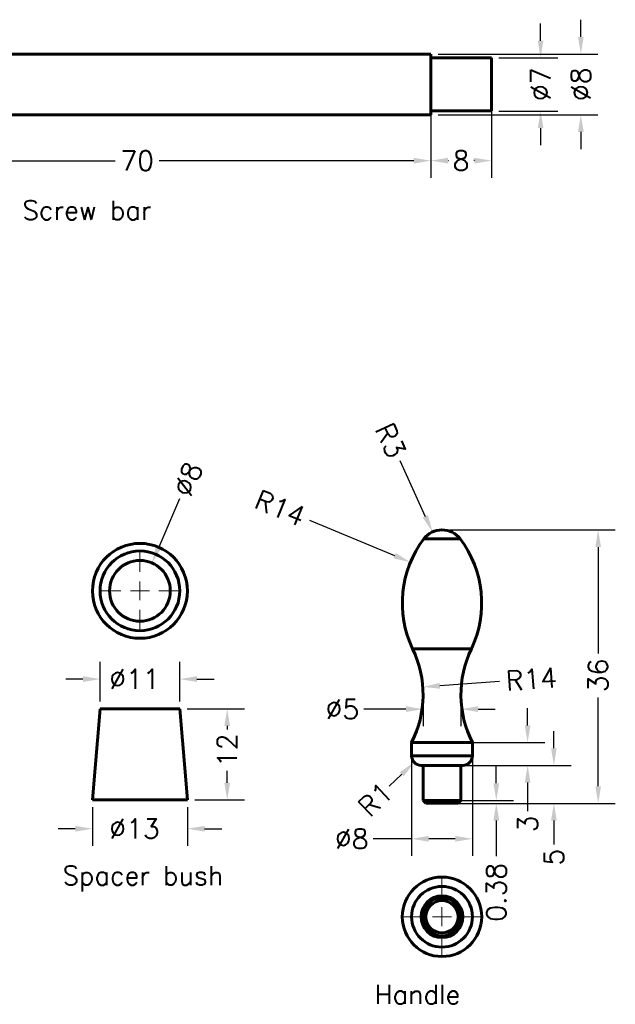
# Model space of a CAD drawing. Header units: inches. Extents: x 70 to 240, y 34 to 196.
# Tile 2 of 2: x 161 to 240, y 57 to 187. Entities that reach past the tile are written whole.
import ezdxf

# ---------------------------------------------------------------- set-up
doc = ezdxf.new("R2010")
doc.units = ezdxf.units.IN
doc.header["$LTSCALE"] = 0.75
doc.linetypes.add('CENTER', pattern=[2, 1.25, -0.25, 0.25, -0.25])
doc.linetypes.add('CENTERX2', pattern=[20.32, 12.7, -2.54, 2.54, -2.54])
for name, color, linetype, lineweight in [('CEN', 7, 'CENTER', 15), ('DIM', 7, 'Continuous', 15), ('OBJ', 7, 'Continuous', 60)]:
    doc.layers.add(name, color=color, linetype=linetype, lineweight=lineweight)
doc.styles.add('ROMANS', font='romans.shx')
doc.styles.get("Standard").update_dxf_attribs({"font": 'romans.shx'})
doc.dimstyles.new('ALIGNED', dxfattribs={"dimscale": 0, "dimtxt": 0.08, "dimasz": 0.07, "dimexe": 0.07, "dimexo": 0.03, "dimgap": 0.025, "dimtad": 0, "dimdec": 0, "dimzin": 0, "dimdsep": 46, "dimtxsty": 'ROMANS', "dimcen": 0, "dimadec": 0, "dimazin": 0, "dimtfac": 1, "dimtdec": 0, "dimtofl": 0, "dimtmove": 0, "dimatfit": 3, "dimfxl": 0, "dimtolj": 1, "dimtzin": 0, "dimarcsym": 0})
doc.dimstyles.new('DIM2', dxfattribs={"dimscale": 0, "dimtxt": 0.08, "dimasz": 0.07, "dimexe": 0.07, "dimexo": 0.03, "dimgap": 0.025, "dimtad": 0, "dimtih": 1, "dimtoh": 1, "dimdec": 0, "dimzin": 0, "dimdsep": 46, "dimtxsty": 'ROMANS', "dimcen": 0, "dimadec": 0, "dimazin": 0, "dimtfac": 1, "dimtdec": 0, "dimtofl": 0, "dimtmove": 0, "dimatfit": 3, "dimfxl": 0, "dimtolj": 1, "dimtzin": 0, "dimarcsym": 0})

# ---------------------------------------------------------------- blocks, each defined once
blk = doc.blocks.new('SW_CENTERMARK4')
at = {"color": 7, "linetype": 'CENTERX2'}
for p, q in [((144.47, 69.08), (144.47, 71.83)), ((141.97, 66.58), (139.22, 66.58)), ((146.97, 66.58), (149.72, 66.58)), ((144.47, 64.08), (144.47, 61.33))]:
    blk.add_line(p, q, dxfattribs=at)
at = {"color": 7, "linetype": 'Continuous'}
for q in [(144.47, 67.83), (143.22, 66.58), (144.47, 65.33), (145.72, 66.58)]:
    blk.add_line((144.47, 66.58), q, dxfattribs=at)
blk = doc.blocks.new('SW_CENTERMARK2')
at = {"color": 7, "linetype": 'CENTERX2'}
for p, q in [((104.69, 111.99), (104.69, 114.74)), ((102.19, 109.49), (99.44, 109.49)), ((107.19, 109.49), (109.94, 109.49)), ((104.69, 106.99), (104.69, 104.24))]:
    blk.add_line(p, q, dxfattribs=at)
at = {"color": 7, "linetype": 'Continuous'}
for q in [(104.69, 110.74), (103.44, 109.49), (104.69, 108.24), (105.94, 109.49)]:
    blk.add_line((104.69, 109.49), q, dxfattribs=at)
blk = doc.blocks.new('*D78')
at = {"layer": 'DEFPOINTS', "color": 0}
for p in [(216.92, 84.06), (216.92, 83.68), (224.07, 83.68)]:
    blk.add_point(p, dxfattribs=at)
at = {"layer": 'DIM', "color": 0, "lineweight": -2}
for p, q in [((224.07, 86.32), (224.07, 88.58)), ((217.89, 84.06), (226.33, 84.06)), ((217.89, 83.68), (226.33, 83.68)), ((224.07, 81.42), (224.07, 76.71))]:
    blk.add_line(p, q, dxfattribs=at)
at = {"layer": 'DIM', "color": 0}
for points in [[(223.69, 86.32), (224.45, 86.32), (224.07, 84.06)], [(223.69, 81.42), (224.45, 81.42), (224.07, 83.68)]]:
    blk.add_solid(points, dxfattribs=at)
at = {"layer": 'DIM', "color": 0, "insert": (224.07, 71.97), "char_height": 2.582, "attachment_point": 5, "rotation": 90, "style": 'ROMANS'}
blk.add_mtext('\\A1;0.38', dxfattribs=at)
blk = doc.blocks.new('*D79')
at = {"layer": 'DEFPOINTS', "color": 0}
for p in [(212.92, 91.68), (220.92, 91.68), (212.92, 79.01)]:
    blk.add_point(p, dxfattribs=at)
at = {"layer": 'DIM', "color": 0, "lineweight": -2}
for p, q in [((212.92, 90.72), (212.92, 76.75)), ((220.92, 90.72), (220.92, 76.75)), ((212.92, 79.01), (207.87, 79.01)), ((218.66, 79.01), (215.18, 79.01))]:
    blk.add_line(p, q, dxfattribs=at)
at = {"layer": 'DIM', "color": 0}
for points in [[(215.18, 79.39), (215.18, 78.63), (212.92, 79.01)], [(218.66, 79.39), (218.66, 78.63), (220.92, 79.01)]]:
    blk.add_solid(points, dxfattribs=at)
at = {"layer": 'DIM', "color": 0, "insert": (205.04, 79.01), "char_height": 2.582, "attachment_point": 5, "style": 'ROMANS'}
blk.add_mtext('\\A1;%%c8', dxfattribs=at)
blk = doc.blocks.new('*D80')
at = {"layer": 'DEFPOINTS', "color": 0}
for p in [(214.42, 100.49), (219.42, 100.49), (214.42, 96.08)]:
    blk.add_point(p, dxfattribs=at)
at = {"layer": 'DIM', "color": 0, "lineweight": -2}
for p, q in [((214.42, 99.52), (214.42, 93.82)), ((219.42, 99.52), (219.42, 93.82)), ((212.16, 96.08), (206.64, 96.08)), ((221.68, 96.08), (223.94, 96.08))]:
    blk.add_line(p, q, dxfattribs=at)
at = {"layer": 'DIM', "color": 0}
for points in [[(212.16, 96.46), (212.16, 95.71), (214.42, 96.08)], [(221.68, 96.46), (221.68, 95.71), (219.42, 96.08)]]:
    blk.add_solid(points, dxfattribs=at)
at = {"layer": 'DIM', "color": 0, "insert": (203.81, 96.08), "char_height": 2.582, "attachment_point": 5, "style": 'ROMANS'}
blk.add_mtext('\\A1;%%c5', dxfattribs=at)
blk = doc.blocks.new('*D81')
at = {"layer": 'DEFPOINTS', "color": 0}
for p in [(214.17, 89.93), (213.26, 89.07)]:
    blk.add_point(p, dxfattribs=at)
at = {"layer": 'DIM', "color": 0, "lineweight": -2}
blk.add_line((209.98, 85.96), (211.62, 87.52), dxfattribs=at)
at = {"layer": 'DIM', "color": 0}
blk.add_solid([(211.36, 87.79), (211.88, 87.25), (213.26, 89.07)], dxfattribs=at)
at = {"layer": 'DIM', "color": 0, "insert": (208.15, 84.22), "char_height": 2.582, "attachment_point": 5, "rotation": 43.4991, "style": 'ROMANS'}
blk.add_mtext('\\A1;R1', dxfattribs=at)
blk = doc.blocks.new('*D82')
at = {"layer": 'DEFPOINTS', "color": 0}
for p in [(214.42, 88.68), (231.65, 88.68), (214.42, 83.68)]:
    blk.add_point(p, dxfattribs=at)
at = {"layer": 'DIM', "color": 0, "lineweight": -2}
for p, q in [((231.65, 90.94), (231.65, 93.2)), ((215.39, 88.68), (233.91, 88.68)), ((215.39, 83.68), (233.91, 83.68)), ((231.65, 81.42), (231.65, 78.27))]:
    blk.add_line(p, q, dxfattribs=at)
at = {"layer": 'DIM', "color": 0}
for points in [[(231.28, 90.94), (232.03, 90.94), (231.65, 88.68)], [(231.28, 81.42), (232.03, 81.42), (231.65, 83.68)]]:
    blk.add_solid(points, dxfattribs=at)
at = {"layer": 'DIM', "color": 0, "insert": (231.65, 76.6), "char_height": 2.582, "attachment_point": 5, "rotation": 90, "style": 'ROMANS'}
blk.add_mtext('\\A1;5', dxfattribs=at)
blk = doc.blocks.new('*D83')
at = {"layer": 'DEFPOINTS', "color": 0}
for p in [(216.92, 119.68), (214.42, 83.68), (237.48, 83.68)]:
    blk.add_point(p, dxfattribs=at)
at = {"layer": 'DIM', "color": 0, "lineweight": -2}
for p, q in [((217.89, 119.68), (239.74, 119.68)), ((237.48, 117.42), (237.48, 103.42)), ((237.48, 85.94), (237.48, 97.62)), ((215.39, 83.68), (239.74, 83.68))]:
    blk.add_line(p, q, dxfattribs=at)
at = {"layer": 'DIM', "color": 0}
for points in [[(237.11, 117.42), (237.86, 117.42), (237.48, 119.68)], [(237.11, 85.94), (237.86, 85.94), (237.48, 83.68)]]:
    blk.add_solid(points, dxfattribs=at)
at = {"layer": 'DIM', "color": 0, "insert": (237.48, 100.52), "char_height": 2.582, "attachment_point": 5, "rotation": 90, "style": 'ROMANS'}
blk.add_mtext('\\A1;36', dxfattribs=at)
blk = doc.blocks.new('*D84')
at = {"layer": 'DEFPOINTS', "color": 0}
for p in [(214.38, 99), (200.42, 97.99)]:
    blk.add_point(p, dxfattribs=at)
at = {"layer": 'DIM', "color": 0, "lineweight": -2}
blk.add_line((224.51, 99.73), (216.63, 99.16), dxfattribs=at)
at = {"layer": 'DIM', "color": 0}
blk.add_solid([(216.61, 99.53), (216.66, 98.78), (214.38, 99)], dxfattribs=at)
at = {"layer": 'DIM', "color": 0, "insert": (228.69, 100.03), "char_height": 2.582, "attachment_point": 5, "rotation": 4.1279, "style": 'ROMANS'}
blk.add_mtext('\\A1;R14', dxfattribs=at)
blk = doc.blocks.new('*D85')
at = {"layer": 'DEFPOINTS', "color": 0}
for p in [(212.92, 91.68), (228.19, 91.68), (214.42, 88.68)]:
    blk.add_point(p, dxfattribs=at)
at = {"layer": 'DIM', "color": 0, "lineweight": -2}
for p, q in [((228.19, 93.94), (228.19, 96.2)), ((213.89, 91.68), (230.45, 91.68)), ((215.39, 88.68), (230.45, 88.68)), ((228.19, 86.42), (228.19, 82.63))]:
    blk.add_line(p, q, dxfattribs=at)
at = {"layer": 'DIM', "color": 0}
for points in [[(227.82, 93.94), (228.57, 93.94), (228.19, 91.68)], [(227.82, 86.42), (228.57, 86.42), (228.19, 88.68)]]:
    blk.add_solid(points, dxfattribs=at)
at = {"layer": 'DIM', "color": 0, "insert": (228.19, 80.97), "char_height": 2.582, "attachment_point": 5, "rotation": 90, "style": 'ROMANS'}
blk.add_mtext('\\A1;3', dxfattribs=at)
blk = doc.blocks.new('*D86')
at = {"layer": 'DEFPOINTS', "color": 0}
for p in [(212.76, 115.42), (225.69, 110.05)]:
    blk.add_point(p, dxfattribs=at)
at = {"layer": 'DIM', "color": 0, "lineweight": -2}
blk.add_line((199.46, 120.95), (210.68, 116.29), dxfattribs=at)
at = {"layer": 'DIM', "color": 0}
blk.add_solid([(210.82, 116.64), (210.53, 115.94), (212.76, 115.42)], dxfattribs=at)
at = {"layer": 'DIM', "color": 0, "insert": (195.59, 122.56), "char_height": 2.582, "attachment_point": 5, "rotation": 337.4222, "style": 'ROMANS'}
blk.add_mtext('\\A1;R14', dxfattribs=at)
blk = doc.blocks.new('*D87')
at = {"layer": 'DEFPOINTS', "color": 0}
for p in [(215.67, 119.41), (216.92, 116.68)]:
    blk.add_point(p, dxfattribs=at)
at = {"layer": 'DIM', "color": 0, "lineweight": -2}
blk.add_line((211.36, 128.81), (214.72, 121.46), dxfattribs=at)
at = {"layer": 'DIM', "color": 0}
blk.add_solid([(215.07, 121.62), (214.38, 121.31), (215.67, 119.41)], dxfattribs=at)
at = {"layer": 'DIM', "color": 0, "insert": (210.15, 131.44), "char_height": 2.582, "attachment_point": 5, "rotation": 294.6458, "style": 'ROMANS'}
blk.add_mtext('\\A1;R3', dxfattribs=at)
blk = doc.blocks.new('*D98')
at = {"layer": 'DEFPOINTS', "color": 0}
for p in [(215.45, 182.33), (235.2, 182.33), (215.45, 174.33)]:
    blk.add_point(p, dxfattribs=at)
at = {"layer": 'DIM', "color": 0, "lineweight": -2}
for p, q in [((235.2, 184.59), (235.2, 186.85)), ((216.41, 182.33), (237.46, 182.33)), ((216.41, 174.33), (237.46, 174.33)), ((235.2, 172.08), (235.2, 169.82))]:
    blk.add_line(p, q, dxfattribs=at)
at = {"layer": 'DIM', "color": 0}
for points in [[(234.83, 184.59), (235.58, 184.59), (235.2, 182.33)], [(234.83, 172.08), (235.58, 172.08), (235.2, 174.33)]]:
    blk.add_solid(points, dxfattribs=at)
at = {"layer": 'DIM', "color": 0, "insert": (235.2, 178.36), "char_height": 2.582, "attachment_point": 5, "rotation": 90, "style": 'ROMANS'}
blk.add_mtext('\\A1;%%c8', dxfattribs=at)
blk = doc.blocks.new('*D99')
at = {"layer": 'DEFPOINTS', "color": 0}
for p in [(223.45, 181.83), (229.9, 181.83), (223.45, 174.83)]:
    blk.add_point(p, dxfattribs=at)
at = {"layer": 'DIM', "color": 0, "lineweight": -2}
for p, q in [((229.9, 184.09), (229.9, 186.35)), ((224.41, 181.83), (232.16, 181.83)), ((224.41, 174.83), (232.16, 174.83)), ((229.9, 172.58), (229.9, 170.32))]:
    blk.add_line(p, q, dxfattribs=at)
at = {"layer": 'DIM', "color": 0}
for points in [[(229.53, 184.09), (230.28, 184.09), (229.9, 181.83)], [(229.53, 172.58), (230.28, 172.58), (229.9, 174.83)]]:
    blk.add_solid(points, dxfattribs=at)
at = {"layer": 'DIM', "color": 0, "insert": (229.9, 178.36), "char_height": 2.582, "attachment_point": 5, "rotation": 90, "style": 'ROMANS'}
blk.add_mtext('\\A1;%%c7', dxfattribs=at)
blk = doc.blocks.new('*D101')
at = {"layer": 'DEFPOINTS', "color": 0}
for p in [(215.45, 181.83), (223.45, 181.83), (223.45, 168.3)]:
    blk.add_point(p, dxfattribs=at)
at = {"layer": 'DIM', "color": 0, "lineweight": -2}
for p, q in [((215.45, 180.87), (215.45, 166.04)), ((223.45, 180.87), (223.45, 166.04)), ((217.71, 168.3), (217.77, 168.3)), ((221.19, 168.3), (221.1, 168.3))]:
    blk.add_line(p, q, dxfattribs=at)
at = {"layer": 'DIM', "color": 0}
for points in [[(217.71, 168.67), (217.71, 167.92), (215.45, 168.3)], [(221.19, 168.67), (221.19, 167.92), (223.45, 168.3)]]:
    blk.add_solid(points, dxfattribs=at)
at = {"layer": 'DIM', "color": 0, "insert": (219.43, 168.3), "char_height": 2.582, "attachment_point": 5, "style": 'ROMANS'}
blk.add_mtext('\\A1;8', dxfattribs=at)
blk = doc.blocks.new('*D102')
at = {"layer": 'DEFPOINTS', "color": 0}
for p in [(145.45, 182.41), (215.45, 182.33), (215.45, 168.29)]:
    blk.add_point(p, dxfattribs=at)
at = {"layer": 'DIM', "color": 0, "lineweight": -2}
for p, q in [((145.45, 181.44), (145.45, 166.03)), ((215.45, 181.37), (215.45, 166.03)), ((147.71, 168.29), (173.88, 168.29)), ((213.19, 168.29), (179.67, 168.29))]:
    blk.add_line(p, q, dxfattribs=at)
at = {"layer": 'DIM', "color": 0}
for points in [[(147.71, 168.66), (147.71, 167.91), (145.45, 168.29)], [(213.19, 168.66), (213.19, 167.91), (215.45, 168.29)]]:
    blk.add_solid(points, dxfattribs=at)
at = {"layer": 'DIM', "color": 0, "insert": (176.78, 168.29), "char_height": 2.582, "attachment_point": 5, "style": 'ROMANS'}
blk.add_mtext('\\A1;70', dxfattribs=at)
blk = doc.blocks.new('*D107')
at = {"layer": 'DEFPOINTS', "color": 0}
for p in [(182.39, 100.04), (171.89, 96.13), (182.39, 96.13)]:
    blk.add_point(p, dxfattribs=at)
at = {"layer": 'DIM', "color": 0, "lineweight": -2}
for p, q in [((171.89, 97.1), (171.89, 102.3)), ((182.39, 97.1), (182.39, 102.3)), ((169.63, 100.04), (167.37, 100.04)), ((184.65, 100.04), (186.91, 100.04))]:
    blk.add_line(p, q, dxfattribs=at)
at = {"layer": 'DIM', "color": 0}
for points in [[(169.63, 100.42), (169.63, 99.66), (171.89, 100.04)], [(184.65, 100.42), (184.65, 99.66), (182.39, 100.04)]]:
    blk.add_solid(points, dxfattribs=at)
at = {"layer": 'DIM', "color": 0, "insert": (176.41, 100.04), "char_height": 2.582, "attachment_point": 5, "style": 'ROMANS'}
blk.add_mtext('\\A1;%%c11', dxfattribs=at)
blk = doc.blocks.new('*D108')
at = {"layer": 'DEFPOINTS', "color": 0}
for p in [(170.89, 84.13), (183.39, 84.13), (183.39, 80.34)]:
    blk.add_point(p, dxfattribs=at)
at = {"layer": 'DIM', "color": 0, "lineweight": -2}
for p, q in [((170.89, 83.16), (170.89, 78.08)), ((183.39, 83.16), (183.39, 78.08)), ((168.63, 80.34), (166.37, 80.34)), ((185.65, 80.34), (187.91, 80.34))]:
    blk.add_line(p, q, dxfattribs=at)
at = {"layer": 'DIM', "color": 0}
for points in [[(168.63, 80.71), (168.63, 79.96), (170.89, 80.34)], [(185.65, 80.71), (185.65, 79.96), (183.39, 80.34)]]:
    blk.add_solid(points, dxfattribs=at)
at = {"layer": 'DIM', "color": 0, "insert": (176.42, 80.34), "char_height": 2.582, "attachment_point": 5, "style": 'ROMANS'}
blk.add_mtext('\\A1;%%c13', dxfattribs=at)
blk = doc.blocks.new('*D110')
at = {"layer": 'DEFPOINTS', "color": 0}
for p in [(182.39, 96.13), (183.39, 84.13), (188.63, 84.13)]:
    blk.add_point(p, dxfattribs=at)
at = {"layer": 'DIM', "color": 0, "lineweight": -2}
for p, q in [((183.36, 96.13), (190.89, 96.13)), ((188.63, 93.87), (188.63, 93.39)), ((188.63, 86.39), (188.63, 87.96)), ((184.36, 84.13), (190.89, 84.13))]:
    blk.add_line(p, q, dxfattribs=at)
at = {"layer": 'DIM', "color": 0}
for points in [[(188.26, 93.87), (189.01, 93.87), (188.63, 96.13)], [(188.26, 86.39), (189.01, 86.39), (188.63, 84.13)]]:
    blk.add_solid(points, dxfattribs=at)
at = {"layer": 'DIM', "color": 0, "insert": (188.63, 90.67), "char_height": 2.582, "attachment_point": 5, "rotation": 90, "style": 'ROMANS'}
blk.add_mtext('\\A1;12', dxfattribs=at)
blk = doc.blocks.new('*D122')
at = {"layer": 'DEFPOINTS', "color": 0}
for p in [(178.72, 115.33), (175.56, 107.98)]:
    blk.add_point(p, dxfattribs=at)
at = {"layer": 'DIM', "color": 0, "lineweight": -2}
blk.add_line((182.33, 123.75), (179.61, 117.41), dxfattribs=at)
at = {"layer": 'DIM', "color": 0}
blk.add_solid([(179.26, 117.55), (179.95, 117.26), (178.72, 115.33)], dxfattribs=at)
at = {"layer": 'DIM', "color": 0, "insert": (183.45, 126.35), "char_height": 2.582, "attachment_point": 5, "rotation": 66.761, "style": 'ROMANS'}
blk.add_mtext('\\A1;∅8', dxfattribs=at)

msp = doc.modelspace()

# ---------------------------------------------------------------- linework, layer by layer
at = {"layer": 'OBJ'}
for p, q in [((215.446, 182.335), (145.446, 182.335)), ((215.446, 178.335), (215.446, 182.335)), ((223.446, 181.835), (215.446, 181.835)), ((223.446, 178.335), (223.446, 181.835)), ((215.446, 174.335), (215.446, 178.335)), ((223.446, 174.835), (223.446, 178.335)), ((145.446, 174.335), (215.446, 174.335)), ((215.446, 174.835), (223.446, 174.835)), ((216.918, 118.494), (214.526, 118.494)), ((219.31, 118.494), (216.918, 118.494)), ((216.918, 104.017), (213.053, 104.017)), ((220.782, 104.017), (216.918, 104.017)), ((171.889, 96.129), (170.889, 84.129)), ((182.389, 96.129), (171.889, 96.129)), ((183.389, 84.129), (182.389, 96.129)), ((216.918, 91.684), (212.918, 91.684)), ((212.918, 91.684), (212.918, 89.934)), ((220.918, 91.684), (216.918, 91.684)), ((220.918, 89.934), (220.918, 91.684)), ((216.918, 89.934), (212.918, 89.934)), ((220.918, 89.934), (216.918, 89.934)), ((216.918, 88.684), (214.168, 88.684)), ((214.418, 88.684), (214.418, 84.059)), ((219.668, 88.684), (216.918, 88.684)), ((219.418, 84.059), (219.418, 88.684)), ((183.389, 84.129), (170.889, 84.129)), ((214.418, 84.059), (219.418, 84.059)), ((214.418, 84.059), (214.793, 83.684)), ((219.043, 83.684), (214.793, 83.684)), ((219.043, 83.684), (219.418, 84.059))]:
    msp.add_line(p, q, dxfattribs=at)
for centre, radius in [((177.139, 111.655), 6.25), ((177.139, 111.655), 5.25), ((177.139, 111.655), 4), ((216.918, 68.747), 5.229), ((216.918, 68.747), 4), ((216.918, 68.747), 2.75), ((216.918, 68.747), 2.5), ((216.918, 68.747), 2.125)]:
    msp.add_circle(centre, radius, dxfattribs=at)
for centre, radius, start, end in [((216.918, 116.684), 3, 37.11973, 142.88027), ((225.689, 110.046), 14, 142.88027, 205.50594), ((208.147, 110.046), 14, 334.49406, 37.11973), ((200.418, 97.989), 14, 333.2345, 25.50594), ((233.418, 97.989), 14, 154.49406, 206.7655), ((214.168, 89.934), 1.25, 180, 270), ((219.668, 89.934), 1.25, 270, 0)]:
    msp.add_arc(centre, radius, start, end, dxfattribs=at)

# ---------------------------------------------------------------- block references
at = {"layer": 'CEN'}
for name in ['SW_CENTERMARK2', 'SW_CENTERMARK4']:
    msp.add_blockref(name, (72.447, 2.168), dxfattribs=at)

# ---------------------------------------------------------------- texts
at = {"layer": 'DIM', "char_height": 2.506, "width": 21.9959, "attachment_point": 1}
for s, insert in [('Screw bar', (161.676, 163.022)), ('Spacer bush', (166.955, 75.429)), ('Handle', (208.043, 59.772))]:
    msp.add_mtext(s, dxfattribs=dict(at, insert=insert))

# ---------------------------------------------------------------- dimensions: what is measured, and where the dimension line sits
at = {"layer": 'DIM'}
for base, p1, p2, picture, middle in [((235.203, 182.335), (215.446, 174.335), (215.446, 182.335), '*D98', (235.203, 178.355)), ((229.904, 181.835), (223.446, 174.835), (223.446, 181.835), '*D99', (229.904, 178.355))]:
    dim = msp.add_linear_dim(base=base, p1=p1, p2=p2, angle=90, text='%%c<>', dimstyle='ALIGNED', override={"dimscale": 32.273743}, dxfattribs=at)
    dim.commit()
    dim.dimension.update_dxf_attribs({"geometry": picture, "text_midpoint": middle, "dimtype": 160})
for base, p1, p2, picture, middle in [((215.446, 168.288), (145.446, 182.408), (215.446, 182.335), '*D102', (176.775, 168.288)), ((223.446, 168.296), (215.446, 181.835), (223.446, 181.835), '*D101', (219.433, 168.296))]:
    dim = msp.add_linear_dim(base=base, p1=p1, p2=p2, dimstyle='DIM2', override={"dimscale": 32.273743}, dxfattribs=at)
    dim.commit()
    dim.dimension.update_dxf_attribs({"geometry": picture, "text_midpoint": middle, "dimtype": 160})
for center, mpoint, picture, middle in [((216.918, 116.684), (215.667, 119.411), '*D87', (210.148, 131.439)), ((225.689, 110.046), (212.762, 115.421), '*D86', (195.594, 122.559)), ((200.418, 97.989), (214.382, 98.997), '*D84', (228.69, 100.029))]:
    dim = msp.add_radius_dim(center=center, mpoint=mpoint, dimstyle='ALIGNED', override={"dimscale": 32.273743}, dxfattribs=at)
    dim.commit()
    dim.dimension.update_dxf_attribs({"geometry": picture, "text_midpoint": middle, "dimtype": 164})
dim = msp.add_diameter_dim_2p(p1=(175.561, 107.979), p2=(178.717, 115.33), dimstyle='ALIGNED', override={"dimscale": 32.273743}, dxfattribs=at)
dim.commit()
dim.dimension.update_dxf_attribs({"geometry": '*D122', "text_midpoint": (183.45, 126.351), "dimtype": 163})
for base, p1, p2, angle, override, picture, middle in [((237.484, 83.684), (216.918, 119.684), (214.418, 83.684), 270, {"dimscale": 32.273743}, '*D83', (237.484, 100.519)), ((188.634, 84.129), (182.389, 96.129), (183.389, 84.129), 90, {"dimscale": 32.273743}, '*D110', (188.634, 90.674)), ((228.192, 91.684), (214.418, 88.684), (212.918, 91.684), 90, {"dimscale": 32.273743}, '*D85', (228.192, 80.967)), ((231.652, 88.684), (214.418, 83.684), (214.418, 88.684), 90, {"dimscale": 32.273743}, '*D82', (231.652, 76.602)), ((224.069786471, 83.683997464), (216.917902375, 84.058997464), (216.917902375, 83.683997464), 90, {"dimscale": 32.273743, "dimdec": 2}, '*D78', (224.069786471, 71.965555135))]:
    dim = msp.add_linear_dim(base=base, p1=p1, p2=p2, angle=angle, dimstyle='ALIGNED', override=override, dxfattribs=at)
    dim.commit()
    dim.dimension.update_dxf_attribs({"geometry": picture, "text_midpoint": middle, "dimtype": 160})
for base, p1, p2, dimstyle, picture, middle in [((182.389197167, 100.040478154), (171.889197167, 96.129164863), (182.389197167, 96.129164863), 'DIM2', '*D107', (176.414178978, 100.040478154)), ((214.418, 96.082), (219.418, 100.489), (214.418, 100.489), 'ALIGNED', '*D80', (203.809, 96.082)), ((212.918, 79.009), (220.918, 91.684), (212.918, 91.684), 'ALIGNED', '*D79', (205.037, 79.009)), ((183.389197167, 80.336628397), (170.889197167, 84.129164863), (183.389197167, 84.129164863), 'DIM2', '*D108', (176.42321948, 80.336628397))]:
    dim = msp.add_linear_dim(base=base, p1=p1, p2=p2, text='%%c<>', dimstyle=dimstyle, override={"dimscale": 32.273743}, dxfattribs=at)
    dim.commit()
    dim.dimension.update_dxf_attribs({"geometry": picture, "text_midpoint": middle, "dimtype": 160})
dim = msp.add_radius_dim(center=(214.168, 89.934), mpoint=(213.261, 89.074), dimstyle='ALIGNED', override={"dimscale": 32.273743}, dxfattribs=at)
dim.commit()
dim.dimension.update_dxf_attribs({"geometry": '*D81', "text_midpoint": (208.15, 84.223)})

doc.saveas('drawing.dxf')
